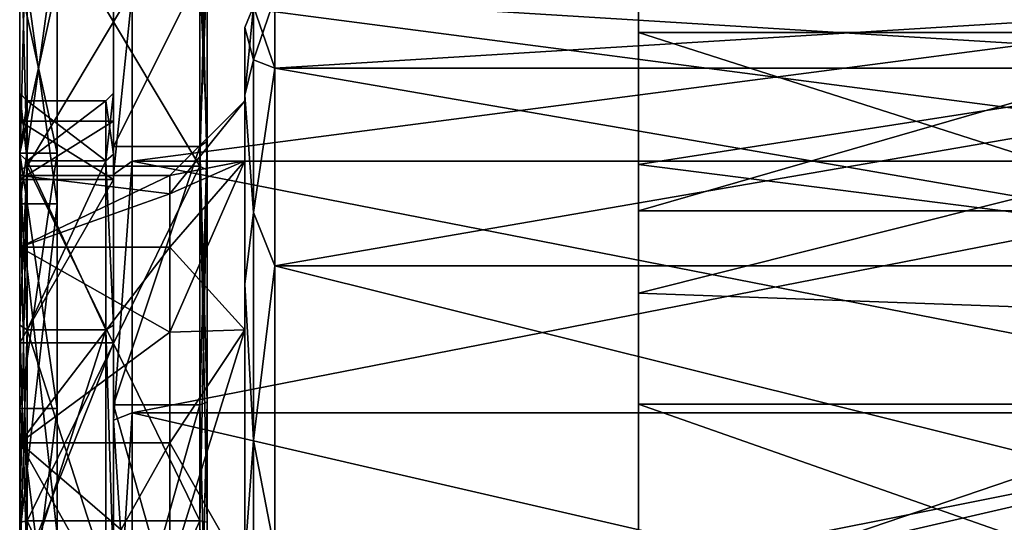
# Model space of a CAD drawing. Header units: millimetres. Extents: x 40 to 92.5, y -33.5 to 33.5.
# Tile 4 of 7: x 40 to 66.2, y 5 to 18.4. Entities that reach past the tile are written whole.
import ezdxf

# ---------------------------------------------------------------- set-up
doc = ezdxf.new("R2010")
doc.units = ezdxf.units.MM
doc.header["$LTSCALE"] = 65.185185
for name, color, linetype in [('1', 7, 'CONTINUOUS'), ('10', 7, 'CONTINUOUS'), ('11', 7, 'CONTINUOUS'), ('12', 7, 'CONTINUOUS'), ('13', 7, 'CONTINUOUS'), ('14', 7, 'CONTINUOUS'), ('15', 7, 'CONTINUOUS'), ('16', 7, 'CONTINUOUS'), ('17', 7, 'CONTINUOUS'), ('18', 7, 'CONTINUOUS'), ('19', 7, 'CONTINUOUS'), ('2', 7, 'CONTINUOUS'), ('20', 7, 'CONTINUOUS'), ('21', 7, 'CONTINUOUS'), ('22', 7, 'CONTINUOUS'), ('23', 7, 'CONTINUOUS'), ('24', 7, 'CONTINUOUS'), ('25', 7, 'CONTINUOUS'), ('26', 7, 'CONTINUOUS'), ('28', 7, 'CONTINUOUS'), ('29', 7, 'CONTINUOUS'), ('3', 7, 'CONTINUOUS'), ('30', 7, 'CONTINUOUS'), ('31', 7, 'CONTINUOUS'), ('32', 7, 'CONTINUOUS'), ('33', 7, 'CONTINUOUS'), ('34', 7, 'CONTINUOUS'), ('35', 7, 'CONTINUOUS'), ('36', 7, 'CONTINUOUS'), ('37', 7, 'CONTINUOUS'), ('38', 7, 'CONTINUOUS'), ('4', 7, 'CONTINUOUS'), ('43', 7, 'CONTINUOUS'), ('44', 7, 'CONTINUOUS'), ('45', 7, 'CONTINUOUS'), ('46', 7, 'CONTINUOUS'), ('47', 7, 'CONTINUOUS'), ('48', 7, 'CONTINUOUS'), ('49', 7, 'CONTINUOUS'), ('5', 7, 'CONTINUOUS'), ('6', 7, 'CONTINUOUS'), ('7', 7, 'CONTINUOUS'), ('72', 7, 'CONTINUOUS'), ('8', 7, 'CONTINUOUS'), ('9', 7, 'CONTINUOUS')]:
    doc.layers.add(name, color=color, linetype=linetype)

msp = doc.modelspace()

# ---------------------------------------------------------------- linework, layer by layer
at = {"layer": '1', "linetype": 'CONTINUOUS'}
for points in [[(40, 22.062, -18.512), (40, 14.4, -24.942), (40, 13.5, -23.383), (40, 22.062, -18.512)], [(40, 20.684, -17.355), (40, 22.062, -18.512), (40, 13.5, -23.383), (40, 20.684, -17.355)], [(40, 14.4, 24.942), (40, 22.062, 18.512), (40, 13.5, 23.383), (40, 14.4, 24.942)], [(40, 13.5, 23.383), (40, 22.062, 18.512), (40, 20.684, 17.355), (40, 13.5, 23.383)], [(40, 14.4, -24.942), (40, 5, -28.362), (40, 4.688, -26.59), (40, 14.4, -24.942)], [(40, 13.5, -23.383), (40, 14.4, -24.942), (40, 4.688, -26.59), (40, 13.5, -23.383)], [(40, 5, 28.362), (40, 14.4, 24.942), (40, -5, 28.362), (40, 5, 28.362)], [(40, -5, 28.362), (40, 14.4, 24.942), (40, 4.688, 26.59), (40, -5, 28.362)], [(40, 4.688, 26.59), (40, 14.4, 24.942), (40, 13.5, 23.383), (40, 4.688, 26.59)]]:
    msp.add_3dface(points, dxfattribs=at)
at = {"layer": '10', "linetype": 'CONTINUOUS'}
for points in [[(40.2, 22.215, 18.641), (40.2, 14.5, 25.115), (44.8, 22.215, 18.641), (40.2, 22.215, 18.641)], [(44.8, 22.215, 18.641), (40.2, 14.5, 25.115), (44.8, 14.5, 25.115), (44.8, 22.215, 18.641)], [(40.2, 14.5, 25.115), (40.2, 5.036, 28.559), (44.8, 14.5, 25.115), (40.2, 14.5, 25.115)], [(44.8, 14.5, 25.115), (40.2, 5.036, 28.559), (44.8, 5.036, 28.559), (44.8, 14.5, 25.115)], [(40.2, 5.036, 28.559), (40.2, -5.036, 28.559), (44.8, 5.036, 28.559), (40.2, 5.036, 28.559)], [(44.8, 5.036, 28.559), (40.2, -5.036, 28.559), (44.8, -5.036, 28.559), (44.8, 5.036, 28.559)]]:
    msp.add_3dface(points, dxfattribs=at)
at = {"layer": '11', "linetype": 'CONTINUOUS'}
for points in [[(40, 20.684, -17.355), (40, 13.5, -23.383), (41, 20.684, -17.355), (40, 20.684, -17.355)], [(40, 13.5, -23.383), (41, 13.5, -23.383), (41, 20.684, -17.355), (40, 13.5, -23.383)], [(40, 13.5, -23.383), (40, 4.688, -26.59), (41, 13.5, -23.383), (40, 13.5, -23.383)], [(40, 4.688, -26.59), (41, 4.688, -26.59), (41, 13.5, -23.383), (40, 4.688, -26.59)]]:
    msp.add_3dface(points, dxfattribs=at)
at = {"layer": '12', "linetype": 'CONTINUOUS'}
for points in [[(41, 19.401, -8.037), (41, 14.849, -14.85), (40, 19.401, -8.037), (41, 19.401, -8.037)], [(41, 14.849, -14.85), (40, 14.849, -14.85), (40, 19.401, -8.037), (41, 14.849, -14.85)], [(41, 14.849, -14.85), (41, 8.036, -19.402), (40, 14.849, -14.85), (41, 14.849, -14.85)], [(41, 8.036, -19.402), (40, 8.036, -19.402), (40, 14.849, -14.85), (41, 8.036, -19.402)], [(41, 8.036, -19.402), (41, 0, -21), (40, 8.036, -19.402), (41, 8.036, -19.402)], [(41, 0, -21), (40, 0, -21), (40, 8.036, -19.402), (41, 0, -21)]]:
    msp.add_3dface(points, dxfattribs=at)
at = {"layer": '13', "linetype": 'CONTINUOUS'}
for points in [[(42.3, 16.25), (40.2, 16.25), (40.2, 14.641, -7.051), (42.3, 16.25)], [(42.3, 14.641, -7.051), (42.3, 16.25), (40.2, 14.641, -7.051), (42.3, 14.641, -7.051)], [(42.3, 10.132, -12.705), (42.3, 14.641, -7.051), (40.2, 10.132, -12.705), (42.3, 10.132, -12.705)], [(40.2, 10.132, -12.705), (42.3, 14.641, -7.051), (40.2, 14.641, -7.051), (40.2, 10.132, -12.705)], [(42.3, 3.616, -15.843), (42.3, 10.132, -12.705), (40.2, 3.616, -15.843), (42.3, 3.616, -15.843)], [(40.2, 3.616, -15.843), (42.3, 10.132, -12.705), (40.2, 10.132, -12.705), (40.2, 3.616, -15.843)]]:
    msp.add_3dface(points, dxfattribs=at)
at = {"layer": '14', "linetype": 'CONTINUOUS'}
for points in [[(42.5, 19.632, -8.133), (42.5, 15.025, -15.027), (44.8, 19.632, -8.132), (42.5, 19.632, -8.133)], [(44.8, 19.632, -8.132), (42.5, 15.025, -15.027), (44.8, 15.026, -15.026), (44.8, 19.632, -8.132)], [(42.5, 15.025, -15.027), (42.5, 8.131, -19.633), (44.8, 15.026, -15.026), (42.5, 15.025, -15.027)], [(44.8, 15.026, -15.026), (42.5, 8.131, -19.633), (44.8, 8.132, -19.632), (44.8, 15.026, -15.026)], [(42.5, 8.131, -19.633), (42.5, 0, -21.25), (44.8, 8.132, -19.632), (42.5, 8.131, -19.633)], [(44.8, 8.132, -19.632), (42.5, 0, -21.25), (44.8, 0, -21.25), (44.8, 8.132, -19.632)]]:
    msp.add_3dface(points, dxfattribs=at)
at = {"layer": '15', "linetype": 'CONTINUOUS'}
for points in [[(40.2, 14.5, -25.115), (40.2, 22.215, -18.641), (44.8, 14.5, -25.115), (40.2, 14.5, -25.115)], [(44.8, 14.5, -25.115), (40.2, 22.215, -18.641), (44.8, 22.215, -18.641), (44.8, 14.5, -25.115)], [(40.2, 5.036, -28.559), (40.2, 14.5, -25.115), (44.8, 5.036, -28.559), (40.2, 5.036, -28.559)], [(44.8, 5.036, -28.559), (40.2, 14.5, -25.115), (44.8, 14.5, -25.115), (44.8, 5.036, -28.559)], [(40.2, -5.036, -28.559), (40.2, 5.036, -28.559), (44.8, -5.036, -28.559), (40.2, -5.036, -28.559)], [(44.8, -5.036, -28.559), (40.2, 5.036, -28.559), (44.8, 5.036, -28.559), (44.8, -5.036, -28.559)]]:
    msp.add_3dface(points, dxfattribs=at)
at = {"layer": '16', "linetype": 'CONTINUOUS'}
for points in [[(45, 22.062, -18.512), (45, 14.4, -24.942), (44.8, 22.215, -18.641), (45, 22.062, -18.512)], [(45, 14.4, -24.942), (44.8, 14.5, -25.115), (44.8, 22.215, -18.641), (45, 14.4, -24.942)], [(45, 14.4, -24.942), (45, 5, -28.362), (44.8, 14.5, -25.115), (45, 14.4, -24.942)], [(45, 5, -28.362), (44.8, 5.036, -28.559), (44.8, 14.5, -25.115), (45, 5, -28.362)], [(45, 5, -28.362), (45, -5, -28.362), (44.8, 5.036, -28.559), (45, 5, -28.362)], [(45, -5, -28.362), (44.8, -5.036, -28.559), (44.8, 5.036, -28.559), (45, -5, -28.362)]]:
    msp.add_3dface(points, dxfattribs=at)
at = {"layer": '17', "linetype": 'CONTINUOUS'}
for points in [[(45, 22.062, 18.512), (44.8, 22.215, 18.641), (44.8, 14.5, 25.115), (45, 22.062, 18.512)], [(45, 14.4, 24.942), (45, 22.062, 18.512), (44.8, 14.5, 25.115), (45, 14.4, 24.942)], [(45, 14.4, 24.942), (44.8, 14.5, 25.115), (44.8, 5.036, 28.559), (45, 14.4, 24.942)], [(45, 5, 28.362), (45, 14.4, 24.942), (44.8, 5.036, 28.559), (45, 5, 28.362)], [(45, 5, 28.362), (44.8, 5.036, 28.559), (44.8, -5.036, 28.559), (45, 5, 28.362)]]:
    msp.add_3dface(points, dxfattribs=at)
at = {"layer": '18', "linetype": 'CONTINUOUS'}
for points in [[(45, 15.167, -15.168), (45, 19.817, -8.209), (44.8, 15.026, -15.026), (45, 15.167, -15.168)], [(45, 19.817, -8.209), (44.8, 19.632, -8.132), (44.8, 15.026, -15.026), (45, 19.817, -8.209)], [(45, 8.208, -19.817), (45, 15.167, -15.168), (44.8, 8.132, -19.632), (45, 8.208, -19.817)], [(45, 15.167, -15.168), (44.8, 15.026, -15.026), (44.8, 8.132, -19.632), (45, 15.167, -15.168)], [(45, 0, -21.45), (45, 8.208, -19.817), (44.8, 0, -21.25), (45, 0, -21.45)], [(45, 8.208, -19.817), (44.8, 8.132, -19.632), (44.8, 0, -21.25), (45, 8.208, -19.817)]]:
    msp.add_3dface(points, dxfattribs=at)
at = {"layer": '19', "linetype": 'CONTINUOUS'}
for points in [[(44.8, 19.632, 8.132), (45, 19.817, 8.209), (45, 15.167, 15.168), (44.8, 19.632, 8.132)], [(44.8, 15.026, 15.026), (44.8, 19.632, 8.132), (45, 15.167, 15.168), (44.8, 15.026, 15.026)], [(44.8, 15.026, 15.026), (45, 15.167, 15.168), (45, 8.208, 19.817), (44.8, 15.026, 15.026)], [(44.8, 8.132, 19.632), (44.8, 15.026, 15.026), (45, 8.208, 19.817), (44.8, 8.132, 19.632)], [(44.8, 8.132, 19.632), (45, 8.208, 19.817), (45, 0, 21.45), (44.8, 8.132, 19.632)], [(44.8, 0, 21.25), (44.8, 8.132, 19.632), (45, 0, 21.45), (44.8, 0, 21.25)]]:
    msp.add_3dface(points, dxfattribs=at)
at = {"layer": '2', "linetype": 'CONTINUOUS'}
for points in [[(40, 13.5, 23.383), (40, 20.684, 17.355), (41, 13.5, 23.383), (40, 13.5, 23.383)], [(41, 13.5, 23.383), (40, 20.684, 17.355), (41, 20.684, 17.355), (41, 13.5, 23.383)], [(40, 4.688, 26.59), (40, 13.5, 23.383), (41, 4.688, 26.59), (40, 4.688, 26.59)], [(41, 4.688, 26.59), (40, 13.5, 23.383), (41, 13.5, 23.383), (41, 4.688, 26.59)]]:
    msp.add_3dface(points, dxfattribs=at)
at = {"layer": '20', "linetype": 'CONTINUOUS'}
for points in [[(42.3, 16.25), (42.3, 14.641, -7.051), (42.5, 16.45, 0), (42.3, 16.25)], [(42.5, 16.45, 0), (42.3, 14.641, -7.051), (42.5, 14.821, -7.137), (42.5, 16.45, 0)], [(42.5, 14.821, -7.137), (42.3, 14.641, -7.051), (42.5, 10.257, -12.861), (42.5, 14.821, -7.137)], [(42.3, 14.641, -7.051), (42.3, 10.132, -12.705), (42.5, 10.257, -12.861), (42.3, 14.641, -7.051)], [(42.5, 10.257, -12.861), (42.3, 10.132, -12.705), (42.5, 3.661, -16.037), (42.5, 10.257, -12.861)], [(42.3, 10.132, -12.705), (42.3, 3.616, -15.843), (42.5, 3.661, -16.037), (42.3, 10.132, -12.705)]]:
    msp.add_3dface(points, dxfattribs=at)
at = {"layer": '21', "linetype": 'CONTINUOUS'}
for points in [[(42.3, 16.25), (42.5, 16.45, 0), (42.5, 14.821, 7.137), (42.3, 16.25)], [(42.3, 14.641, 7.051), (42.3, 16.25), (42.5, 14.821, 7.137), (42.3, 14.641, 7.051)], [(42.5, 10.257, 12.861), (42.3, 14.641, 7.051), (42.5, 14.821, 7.137), (42.5, 10.257, 12.861)], [(42.3, 10.132, 12.705), (42.3, 14.641, 7.051), (42.5, 10.257, 12.861), (42.3, 10.132, 12.705)], [(42.5, 3.661, 16.037), (42.3, 10.132, 12.705), (42.5, 10.257, 12.861), (42.5, 3.661, 16.037)], [(42.3, 3.616, 15.843), (42.3, 10.132, 12.705), (42.5, 3.661, 16.037), (42.3, 3.616, 15.843)]]:
    msp.add_3dface(points, dxfattribs=at)
at = {"layer": '22', "linetype": 'CONTINUOUS'}
for points in [[(40, 16.45), (40, 14.821, -7.138), (40.2, 16.25), (40, 16.45)], [(40.2, 16.25), (40, 14.821, -7.138), (40.2, 14.641, -7.051), (40.2, 16.25)], [(40, 14.821, -7.138), (40, 10.256, -12.861), (40.2, 14.641, -7.051), (40, 14.821, -7.138)], [(40, 10.256, -12.861), (40.2, 10.132, -12.705), (40.2, 14.641, -7.051), (40, 10.256, -12.861)], [(40, 10.256, -12.861), (40, 3.66, -16.038), (40.2, 10.132, -12.705), (40, 10.256, -12.861)], [(40, 3.66, -16.038), (40.2, 3.616, -15.843), (40.2, 10.132, -12.705), (40, 3.66, -16.038)]]:
    msp.add_3dface(points, dxfattribs=at)
at = {"layer": '23', "linetype": 'CONTINUOUS'}
for points in [[(40, 14.821, 7.138), (40, 16.45), (40.2, 14.641, 7.051), (40, 14.821, 7.138)], [(40, 16.45), (40.2, 16.25), (40.2, 14.641, 7.051), (40, 16.45)], [(40, 10.256, 12.861), (40, 14.821, 7.138), (40.2, 10.132, 12.705), (40, 10.256, 12.861)], [(40, 14.821, 7.138), (40.2, 14.641, 7.051), (40.2, 10.132, 12.705), (40, 14.821, 7.138)], [(40, 3.66, 16.038), (40, 10.256, 12.861), (40.2, 3.616, 15.843), (40, 3.66, 16.038)], [(40, 10.256, 12.861), (40.2, 10.132, 12.705), (40.2, 3.616, 15.843), (40, 10.256, 12.861)]]:
    msp.add_3dface(points, dxfattribs=at)
at = {"layer": '24', "linetype": 'CONTINUOUS'}
for points in [[(40, 22.062, -18.512), (40.2, 22.215, -18.641), (40.2, 14.5, -25.115), (40, 22.062, -18.512)], [(40, 14.4, -24.942), (40, 22.062, -18.512), (40.2, 14.5, -25.115), (40, 14.4, -24.942)], [(40, 14.4, -24.942), (40.2, 14.5, -25.115), (40.2, 5.036, -28.559), (40, 14.4, -24.942)], [(40, 5, -28.362), (40, 14.4, -24.942), (40.2, 5.036, -28.559), (40, 5, -28.362)], [(40, 5, -28.362), (40.2, 5.036, -28.559), (40.2, -5.036, -28.559), (40, 5, -28.362)]]:
    msp.add_3dface(points, dxfattribs=at)
at = {"layer": '25', "linetype": 'CONTINUOUS'}
for points in [[(40, 22.062, 18.512), (40, 14.4, 24.942), (40.2, 22.215, 18.641), (40, 22.062, 18.512)], [(40, 14.4, 24.942), (40.2, 14.5, 25.115), (40.2, 22.215, 18.641), (40, 14.4, 24.942)], [(40, 14.4, 24.942), (40, 5, 28.362), (40.2, 14.5, 25.115), (40, 14.4, 24.942)], [(40, 5, 28.362), (40.2, 5.036, 28.559), (40.2, 14.5, 25.115), (40, 5, 28.362)], [(40, 5, 28.362), (40, -5, 28.362), (40.2, 5.036, 28.559), (40, 5, 28.362)], [(40, -5, 28.362), (40.2, -5.036, 28.559), (40.2, 5.036, 28.559), (40, -5, 28.362)]]:
    msp.add_3dface(points, dxfattribs=at)
at = {"layer": '26', "linetype": 'CONTINUOUS'}
for points in [[(77.3, 19.124, -7.922), (77.3, 14.637, -14.637), (43, 19.124, -7.922), (77.3, 19.124, -7.922)], [(43, 19.124, -7.922), (77.3, 14.637, -14.637), (43, 14.637, -14.637), (43, 19.124, -7.922)], [(77.3, 14.637, -14.637), (77.3, 7.921, -19.124), (43, 14.637, -14.637), (77.3, 14.637, -14.637)], [(43, 14.637, -14.637), (77.3, 7.921, -19.124), (43, 7.921, -19.124), (43, 14.637, -14.637)], [(77.3, 7.921, -19.124), (77.3, 0, -20.7), (43, 7.921, -19.124), (77.3, 7.921, -19.124)], [(43, 7.921, -19.124), (77.3, 0, -20.7), (43, 0, -20.7), (43, 7.921, -19.124)]]:
    msp.add_3dface(points, dxfattribs=at)
at = {"layer": '28', "linetype": 'CONTINUOUS'}
for points in [[(77.3, 14.637, 14.637), (77.3, 19.124, 7.922), (43, 14.637, 14.637), (77.3, 14.637, 14.637)], [(43, 14.637, 14.637), (77.3, 19.124, 7.922), (43, 19.124, 7.922), (43, 14.637, 14.637)], [(77.3, 7.921, 19.124), (77.3, 14.637, 14.637), (43, 7.921, 19.124), (77.3, 7.921, 19.124)], [(43, 7.921, 19.124), (77.3, 14.637, 14.637), (43, 14.637, 14.637), (43, 7.921, 19.124)], [(77.3, 0, 20.7), (77.3, 7.921, 19.124), (43, 0, 20.7), (77.3, 0, 20.7)], [(43, 0, 20.7), (77.3, 7.921, 19.124), (43, 7.921, 19.124), (43, 0, 20.7)]]:
    msp.add_3dface(points, dxfattribs=at)
at = {"layer": '29', "linetype": 'CONTINUOUS'}
for points in [[(42.5, 16.45, 0), (42.5, 14.821, -7.137), (42.5, 15.7), (42.5, 16.45, 0)], [(42.5, 14.821, 7.137), (42.5, 16.45, 0), (42.5, 14.145, 6.812), (42.5, 14.821, 7.137)], [(42.5, 14.145, 6.812), (42.5, 16.45, 0), (42.5, 15.7), (42.5, 14.145, 6.812)], [(42.5, 15.7), (42.5, 14.821, -7.137), (42.5, 14.145, -6.812), (42.5, 15.7)], [(42.5, 14.821, -7.137), (42.5, 10.257, -12.861), (42.5, 9.789, -12.274), (42.5, 14.821, -7.137)], [(42.5, 14.145, -6.812), (42.5, 14.821, -7.137), (42.5, 9.789, -12.274), (42.5, 14.145, -6.812)], [(42.5, 10.257, 12.861), (42.5, 14.821, 7.137), (42.5, 9.789, 12.274), (42.5, 10.257, 12.861)], [(42.5, 9.789, 12.274), (42.5, 14.821, 7.137), (42.5, 14.145, 6.812), (42.5, 9.789, 12.274)], [(42.5, 10.257, -12.861), (42.5, 3.661, -16.037), (42.5, 3.494, -15.306), (42.5, 10.257, -12.861)], [(42.5, 9.789, -12.274), (42.5, 10.257, -12.861), (42.5, 3.494, -15.306), (42.5, 9.789, -12.274)], [(42.5, 3.661, 16.037), (42.5, 10.257, 12.861), (42.5, 3.494, 15.306), (42.5, 3.661, 16.037)], [(42.5, 3.494, 15.306), (42.5, 10.257, 12.861), (42.5, 9.789, 12.274), (42.5, 3.494, 15.306)]]:
    msp.add_3dface(points, dxfattribs=at)
at = {"layer": '3', "linetype": 'CONTINUOUS'}
for points in [[(41, 20.684, 17.355), (41, 25.371, 9.235), (41, 14.849, 14.85), (41, 20.684, 17.355)], [(41, 14.849, 14.85), (41, 25.371, 9.235), (41, 19.401, 8.037), (41, 14.849, 14.85)], [(41, 25.371, -9.235), (41, 20.684, -17.355), (41, 14.849, -14.85), (41, 25.371, -9.235)], [(41, 19.401, -8.037), (41, 25.371, -9.235), (41, 14.849, -14.85), (41, 19.401, -8.037)], [(41, 20.684, 17.355), (41, 0, 21.002), (41, 13.5, 23.383), (41, 20.684, 17.355)], [(41, 0, 21), (41, 20.684, 17.355), (41, 8.036, 19.402), (41, 0, 21)], [(41, 8.036, 19.402), (41, 20.684, 17.355), (41, 14.849, 14.85), (41, 8.036, 19.402)], [(41, 20.684, -17.355), (41, 13.5, -23.383), (41, 8.036, -19.402), (41, 20.684, -17.355)], [(41, 14.849, -14.85), (41, 20.684, -17.355), (41, 8.036, -19.402), (41, 14.849, -14.85)], [(41, 20.684, 17.355), (41, 0, 21), (41, 0, 21.002), (41, 20.684, 17.355)], [(41, -13.5, 23.383), (41, -4.688, 26.59), (41, 13.5, 23.383), (41, -13.5, 23.383)], [(41, -4.688, 26.59), (41, 4.688, 26.59), (41, 13.5, 23.383), (41, -4.688, 26.59)], [(41, 13.5, -23.383), (41, 0, -21.002), (41, 0, -21), (41, 13.5, -23.383)], [(41, 4.688, -26.59), (41, -13.5, -23.383), (41, 13.5, -23.383), (41, 4.688, -26.59)], [(41, 8.036, -19.402), (41, 13.5, -23.383), (41, 0, -21), (41, 8.036, -19.402)], [(41, -13.5, 23.383), (41, 13.5, 23.383), (41, 0, 21.002), (41, -13.5, 23.383)], [(41, 13.5, -23.383), (41, -13.5, -23.383), (41, 0, -21.002), (41, 13.5, -23.383)]]:
    msp.add_3dface(points, dxfattribs=at)
at = {"layer": '30', "linetype": 'CONTINUOUS'}
for points in [[(42.5, 15.7), (42.5, 14.145, -6.812), (40, 15.7), (42.5, 15.7)], [(40, 15.7), (42.5, 14.145, -6.812), (40, 14.145, -6.811), (40, 15.7)], [(42.5, 14.145, -6.812), (42.5, 9.789, -12.274), (40, 9.789, -12.275), (42.5, 14.145, -6.812)], [(40, 14.145, -6.811), (42.5, 14.145, -6.812), (40, 9.789, -12.275), (40, 14.145, -6.811)], [(42.5, 9.789, -12.274), (42.5, 3.494, -15.306), (40, 3.493, -15.306), (42.5, 9.789, -12.274)], [(40, 9.789, -12.275), (42.5, 9.789, -12.274), (40, 3.493, -15.306), (40, 9.789, -12.275)]]:
    msp.add_3dface(points, dxfattribs=at)
at = {"layer": '31', "linetype": 'CONTINUOUS'}
for points in [[(42.5, 14.145, 6.812), (42.5, 15.7), (40, 14.145, 6.811), (42.5, 14.145, 6.812)], [(42.5, 15.7), (40, 15.7), (40, 14.145, 6.811), (42.5, 15.7)], [(42.5, 9.789, 12.274), (42.5, 14.145, 6.812), (40, 9.789, 12.275), (42.5, 9.789, 12.274)], [(40, 9.789, 12.275), (42.5, 14.145, 6.812), (40, 14.145, 6.811), (40, 9.789, 12.275)], [(42.5, 3.494, 15.306), (42.5, 9.789, 12.274), (40, 3.493, 15.306), (42.5, 3.494, 15.306)], [(40, 3.493, 15.306), (42.5, 9.789, 12.274), (40, 9.789, 12.275), (40, 3.493, 15.306)]]:
    msp.add_3dface(points, dxfattribs=at)
at = {"layer": '32', "linetype": 'CONTINUOUS'}
for points in [[(40, 14.25), (40, 12.341, -7.125), (44, 14.25), (40, 14.25)], [(44, 14.25), (40, 12.341, -7.125), (44, 13.764, -3.688), (44, 14.25)], [(44, 13.764, -3.688), (40, 12.341, -7.125), (44, 12.341, -7.125), (44, 13.764, -3.688)], [(40, 12.341, -7.125), (40, 7.125, -12.341), (44, 12.341, -7.125), (40, 12.341, -7.125)], [(44, 12.341, -7.125), (40, 7.125, -12.341), (44, 10.076, -10.076), (44, 12.341, -7.125)], [(44, 10.076, -10.076), (40, 7.125, -12.341), (44, 7.125, -12.341), (44, 10.076, -10.076)], [(40, 7.125, -12.341), (40, 0, -14.25), (44, 7.125, -12.341), (40, 7.125, -12.341)], [(44, 7.125, -12.341), (40, 0, -14.25), (44, 3.688, -13.764), (44, 7.125, -12.341)]]:
    msp.add_3dface(points, dxfattribs=at)
at = {"layer": '33', "linetype": 'CONTINUOUS'}
for points in [[(40, 14.25), (44, 14.25), (44, 13.764, 3.688), (40, 14.25)], [(40, 12.341, 7.125), (40, 14.25), (44, 13.764, 3.688), (40, 12.341, 7.125)], [(44, 12.341, 7.125), (40, 12.341, 7.125), (44, 13.764, 3.688), (44, 12.341, 7.125)], [(40, 7.125, 12.341), (40, 12.341, 7.125), (44, 10.076, 10.076), (40, 7.125, 12.341)], [(44, 10.076, 10.076), (40, 12.341, 7.125), (44, 12.341, 7.125), (44, 10.076, 10.076)], [(44, 7.125, 12.341), (40, 7.125, 12.341), (44, 10.076, 10.076), (44, 7.125, 12.341)], [(40, 0, 14.25), (40, 7.125, 12.341), (44, 0, 14.25), (40, 0, 14.25)], [(44, 0, 14.25), (40, 7.125, 12.341), (44, 3.688, 13.764), (44, 0, 14.25)], [(44, 3.688, 13.764), (40, 7.125, 12.341), (44, 7.125, 12.341), (44, 3.688, 13.764)]]:
    msp.add_3dface(points, dxfattribs=at)
at = {"layer": '34', "linetype": 'CONTINUOUS'}
for points in [[(46.8, 19), (46.8, 17.118, -8.244), (77.3, 19), (46.8, 19)], [(77.3, 19), (46.8, 17.118, -8.244), (77.3, 17.118, -8.244), (77.3, 19)], [(46.8, 17.118, -8.244), (46.8, 11.846, -14.855), (77.3, 17.118, -8.244), (46.8, 17.118, -8.244)], [(77.3, 17.118, -8.244), (46.8, 11.846, -14.855), (77.3, 11.846, -14.855), (77.3, 17.118, -8.244)], [(46.8, 11.846, -14.855), (46.8, 4.228, -18.524), (77.3, 4.228, -18.524), (46.8, 11.846, -14.855)], [(77.3, 11.846, -14.855), (46.8, 11.846, -14.855), (77.3, 4.228, -18.524), (77.3, 11.846, -14.855)]]:
    msp.add_3dface(points, dxfattribs=at)
at = {"layer": '35', "linetype": 'CONTINUOUS'}
for points in [[(46, 18.2), (46, 16.401, 7.889), (46, 16.25), (46, 18.2)], [(46, 16.401, -7.889), (46, 18.2), (46, 14.641, -7.05), (46, 16.401, -7.889)], [(46, 14.641, -7.05), (46, 18.2), (46, 16.25), (46, 14.641, -7.05)], [(46, 16.401, 7.889), (46, 11.351, 14.226), (46, 10.132, 12.704), (46, 16.401, 7.889)], [(46, 16.25), (46, 16.401, 7.889), (46, 14.641, 7.05), (46, 16.25)], [(46, 14.641, 7.05), (46, 16.401, 7.889), (46, 10.132, 12.704), (46, 14.641, 7.05)], [(46, 11.351, -14.226), (46, 16.401, -7.889), (46, 10.132, -12.704), (46, 11.351, -14.226)], [(46, 10.132, -12.704), (46, 16.401, -7.889), (46, 14.641, -7.05), (46, 10.132, -12.704)], [(46, 11.351, 14.226), (46, 4.051, 17.743), (46, 3.616, 15.842), (46, 11.351, 14.226)], [(46, 10.132, 12.704), (46, 11.351, 14.226), (46, 3.616, 15.842), (46, 10.132, 12.704)], [(46, 4.051, -17.743), (46, 11.351, -14.226), (46, -4.051, -17.743), (46, 4.051, -17.743)], [(46, -4.051, -17.743), (46, 11.351, -14.226), (46, 3.616, -15.842), (46, -4.051, -17.743)], [(46, 3.616, -15.842), (46, 11.351, -14.226), (46, 10.132, -12.704), (46, 3.616, -15.842)]]:
    msp.add_3dface(points, dxfattribs=at)
at = {"layer": '36', "linetype": 'CONTINUOUS'}
for points in [[(46.8, 19), (77.3, 19), (77.3, 17.118, 8.244), (46.8, 19)], [(46.8, 17.118, 8.244), (46.8, 19), (77.3, 17.118, 8.244), (46.8, 17.118, 8.244)], [(46.8, 11.846, 14.855), (46.8, 17.118, 8.244), (77.3, 11.846, 14.855), (46.8, 11.846, 14.855)], [(77.3, 11.846, 14.855), (46.8, 17.118, 8.244), (77.3, 17.118, 8.244), (77.3, 11.846, 14.855)], [(46.8, 4.228, 18.524), (46.8, 11.846, 14.855), (77.3, 4.228, 18.524), (46.8, 4.228, 18.524)], [(77.3, 4.228, 18.524), (46.8, 11.846, 14.855), (77.3, 11.846, 14.855), (77.3, 4.228, 18.524)]]:
    msp.add_3dface(points, dxfattribs=at)
at = {"layer": '37', "linetype": 'CONTINUOUS'}
for points in [[(46.8, 17.118, -8.244), (46.8, 19), (46.234, 17.337, -7.181), (46.8, 17.118, -8.244)], [(46.8, 19), (46.234, 18.766), (46.234, 17.337, -7.181), (46.8, 19)], [(46, 18.2), (46, 16.401, -7.889), (46.234, 18.766), (46, 18.2)], [(46.234, 18.766), (46, 16.401, -7.889), (46.234, 17.337, -7.181), (46.234, 18.766)], [(46.234, 17.337, -7.181), (46, 16.401, -7.889), (46.234, 13.269, -13.269), (46.234, 17.337, -7.181)], [(46.8, 17.118, -8.244), (46.234, 17.337, -7.181), (46.234, 13.269, -13.269), (46.8, 17.118, -8.244)], [(46.8, 11.846, -14.855), (46.8, 17.118, -8.244), (46.234, 13.269, -13.269), (46.8, 11.846, -14.855)], [(46, 16.401, -7.889), (46, 11.351, -14.226), (46.234, 13.269, -13.269), (46, 16.401, -7.889)], [(46.234, 13.269, -13.269), (46, 11.351, -14.226), (46.234, 7.181, -17.337), (46.234, 13.269, -13.269)], [(46.8, 11.846, -14.855), (46.234, 13.269, -13.269), (46.234, 7.181, -17.337), (46.8, 11.846, -14.855)], [(46.8, 4.228, -18.524), (46.8, 11.846, -14.855), (46.234, 7.181, -17.337), (46.8, 4.228, -18.524)], [(46, 11.351, -14.226), (46, 4.051, -17.743), (46.234, 7.181, -17.337), (46, 11.351, -14.226)], [(46.234, 7.181, -17.337), (46, 4.051, -17.743), (46.234, 0, -18.766), (46.234, 7.181, -17.337)], [(46.8, 4.228, -18.524), (46.234, 7.181, -17.337), (46.234, 0, -18.766), (46.8, 4.228, -18.524)]]:
    msp.add_3dface(points, dxfattribs=at)
at = {"layer": '38', "linetype": 'CONTINUOUS'}
for points in [[(46.8, 19), (46.8, 17.118, 8.244), (46.234, 18.766), (46.8, 19)], [(46, 18.2), (46.234, 18.766), (46.234, 17.337, 7.181), (46, 18.2)], [(46.234, 18.766), (46.8, 17.118, 8.244), (46.234, 17.337, 7.181), (46.234, 18.766)], [(46, 16.401, 7.889), (46, 18.2), (46.234, 17.337, 7.181), (46, 16.401, 7.889)], [(46.234, 13.269, 13.269), (46, 16.401, 7.889), (46.234, 17.337, 7.181), (46.234, 13.269, 13.269)], [(46.8, 17.118, 8.244), (46.234, 13.269, 13.269), (46.234, 17.337, 7.181), (46.8, 17.118, 8.244)], [(46.8, 17.118, 8.244), (46.8, 11.846, 14.855), (46.234, 13.269, 13.269), (46.8, 17.118, 8.244)], [(46, 11.351, 14.226), (46, 16.401, 7.889), (46.234, 13.269, 13.269), (46, 11.351, 14.226)], [(46.234, 7.181, 17.337), (46, 11.351, 14.226), (46.234, 13.269, 13.269), (46.234, 7.181, 17.337)], [(46.8, 11.846, 14.855), (46.234, 7.181, 17.337), (46.234, 13.269, 13.269), (46.8, 11.846, 14.855)], [(46.8, 11.846, 14.855), (46.8, 4.228, 18.524), (46.234, 7.181, 17.337), (46.8, 11.846, 14.855)], [(46, 4.051, 17.743), (46, 11.351, 14.226), (46.234, 7.181, 17.337), (46, 4.051, 17.743)], [(46.234, 0, 18.766), (46, 4.051, 17.743), (46.234, 7.181, 17.337), (46.234, 0, 18.766)], [(46.8, 4.228, 18.524), (46.234, 0, 18.766), (46.234, 7.181, 17.337), (46.8, 4.228, 18.524)]]:
    msp.add_3dface(points, dxfattribs=at)
at = {"layer": '4', "linetype": 'CONTINUOUS'}
for points in [[(41, 14.849, 14.85), (41, 19.401, 8.037), (40, 14.849, 14.85), (41, 14.849, 14.85)], [(40, 14.849, 14.85), (41, 19.401, 8.037), (40, 19.401, 8.037), (40, 14.849, 14.85)], [(41, 8.036, 19.402), (41, 14.849, 14.85), (40, 8.036, 19.402), (41, 8.036, 19.402)], [(40, 8.036, 19.402), (41, 14.849, 14.85), (40, 14.849, 14.85), (40, 8.036, 19.402)], [(41, 0, 21), (41, 8.036, 19.402), (40, 0, 21), (41, 0, 21)], [(40, 0, 21), (41, 8.036, 19.402), (40, 8.036, 19.402), (40, 0, 21)]]:
    msp.add_3dface(points, dxfattribs=at)
at = {"layer": '43', "linetype": 'CONTINUOUS'}
for points in [[(42.5, 18.662, 7.731), (42.5, 14.283, 14.284), (43, 19.124, 7.922), (42.5, 18.662, 7.731)], [(42.5, 14.283, 14.284), (43, 14.637, 14.637), (43, 19.124, 7.922), (42.5, 14.283, 14.284)], [(42.5, 14.283, 14.284), (42.5, 7.73, 18.662), (43, 14.637, 14.637), (42.5, 14.283, 14.284)], [(42.5, 7.73, 18.662), (43, 7.921, 19.124), (43, 14.637, 14.637), (42.5, 7.73, 18.662)], [(42.5, 7.73, 18.662), (42.5, 0, 20.2), (43, 7.921, 19.124), (42.5, 7.73, 18.662)], [(42.5, 0, 20.2), (43, 0, 20.7), (43, 7.921, 19.124), (42.5, 0, 20.2)]]:
    msp.add_3dface(points, dxfattribs=at)
at = {"layer": '44', "linetype": 'CONTINUOUS'}
for points in [[(42.5, 14.283, -14.284), (42.5, 18.662, -7.731), (43, 19.124, -7.922), (42.5, 14.283, -14.284)], [(42.5, 14.283, -14.284), (43, 19.124, -7.922), (43, 14.637, -14.637), (42.5, 14.283, -14.284)], [(42.5, 7.73, -18.662), (42.5, 14.283, -14.284), (43, 14.637, -14.637), (42.5, 7.73, -18.662)], [(42.5, 7.73, -18.662), (43, 14.637, -14.637), (43, 7.921, -19.124), (42.5, 7.73, -18.662)], [(42.5, 7.73, -18.662), (43, 7.921, -19.124), (43, 0, -20.7), (42.5, 7.73, -18.662)], [(42.5, 0, -20.2), (42.5, 7.73, -18.662), (43, 0, -20.7), (42.5, 0, -20.2)]]:
    msp.add_3dface(points, dxfattribs=at)
at = {"layer": '45', "linetype": 'CONTINUOUS'}
for points in [[(44, 14.25), (46, 16.25), (46, 14.641, 7.05), (44, 14.25)], [(44, 13.764, 3.688), (44, 14.25), (46, 14.641, 7.05), (44, 13.764, 3.688)], [(44, 12.341, 7.125), (44, 13.764, 3.688), (46, 14.641, 7.05), (44, 12.341, 7.125)], [(44, 12.341, 7.125), (46, 14.641, 7.05), (46, 10.132, 12.704), (44, 12.341, 7.125)], [(44, 10.076, 10.076), (44, 12.341, 7.125), (46, 10.132, 12.704), (44, 10.076, 10.076)], [(44, 7.125, 12.341), (44, 10.076, 10.076), (46, 10.132, 12.704), (44, 7.125, 12.341)], [(44, 7.125, 12.341), (46, 10.132, 12.704), (46, 3.616, 15.842), (44, 7.125, 12.341)], [(44, 3.688, 13.764), (44, 7.125, 12.341), (46, 3.616, 15.842), (44, 3.688, 13.764)]]:
    msp.add_3dface(points, dxfattribs=at)
at = {"layer": '46', "linetype": 'CONTINUOUS'}
for points in [[(44, 14.25), (44, 13.764, -3.688), (46, 16.25), (44, 14.25)], [(44, 13.764, -3.688), (46, 14.641, -7.05), (46, 16.25), (44, 13.764, -3.688)], [(44, 13.764, -3.688), (44, 12.341, -7.125), (46, 14.641, -7.05), (44, 13.764, -3.688)], [(44, 12.341, -7.125), (44, 10.076, -10.076), (46, 14.641, -7.05), (44, 12.341, -7.125)], [(44, 10.076, -10.076), (46, 10.132, -12.704), (46, 14.641, -7.05), (44, 10.076, -10.076)], [(44, 10.076, -10.076), (44, 7.125, -12.341), (46, 10.132, -12.704), (44, 10.076, -10.076)], [(44, 7.125, -12.341), (44, 3.688, -13.764), (46, 10.132, -12.704), (44, 7.125, -12.341)], [(44, 3.688, -13.764), (46, 3.616, -15.842), (46, 10.132, -12.704), (44, 3.688, -13.764)]]:
    msp.add_3dface(points, dxfattribs=at)
at = {"layer": '47', "linetype": 'CONTINUOUS'}
for points in [[(40, 15.7), (40, 14.145, -6.811), (40, 14.25), (40, 15.7)], [(40, 14.145, 6.811), (40, 15.7), (40, 12.341, 7.125), (40, 14.145, 6.811)], [(40, 15.7), (40, 14.25), (40, 12.341, 7.125), (40, 15.7)], [(40, 14.145, -6.811), (40, 12.341, -7.125), (40, 14.25), (40, 14.145, -6.811)], [(40, 14.145, -6.811), (40, 9.789, -12.275), (40, 12.341, -7.125), (40, 14.145, -6.811)], [(40, 9.789, 12.275), (40, 14.145, 6.811), (40, 12.341, 7.125), (40, 9.789, 12.275)], [(40, 9.789, -12.275), (40, 7.125, -12.341), (40, 12.341, -7.125), (40, 9.789, -12.275)], [(40, 9.789, 12.275), (40, 12.341, 7.125), (40, 7.125, 12.341), (40, 9.789, 12.275)], [(40, 9.789, -12.275), (40, 3.493, -15.306), (40, 7.125, -12.341), (40, 9.789, -12.275)], [(40, -3.493, 15.306), (40, 3.493, 15.306), (40, 9.789, 12.275), (40, -3.493, 15.306)], [(40, -3.493, 15.306), (40, 9.789, 12.275), (40, 0, 14.25), (40, -3.493, 15.306)], [(40, 9.789, 12.275), (40, 7.125, 12.341), (40, 0, 14.25), (40, 9.789, 12.275)], [(40, 3.493, -15.306), (40, 0, -14.25), (40, 7.125, -12.341), (40, 3.493, -15.306)]]:
    msp.add_3dface(points, dxfattribs=at)
at = {"layer": '48', "linetype": 'CONTINUOUS'}
for points in [[(56.5, 18.068, 25.803), (56.5, 23.688, 23.688), (56.5, 25.803, 18.068), (56.5, 18.068, 25.803)], [(56.5, 14.543, 30.179), (56.5, 23.688, 23.688), (56.5, 18.068, 25.803), (56.5, 14.543, 30.179)], [(56.5, 22.275, -22.272), (56.5, 20.924, -26.162), (56.5, 13.314, -28.548), (56.5, 22.275, -22.272)], [(56.5, 20.924, -26.162), (56.5, 11.118, -31.601), (56.5, 13.314, -28.548), (56.5, 20.924, -26.162)], [(56.5, 8.153, 30.426), (56.5, 14.543, 30.179), (56.5, 18.068, 25.803), (56.5, 8.153, 30.426)], [(56.5, 3.768, 33.287), (56.5, 14.543, 30.179), (56.5, -7.427, 32.666), (56.5, 3.768, 33.287)], [(56.5, -7.427, 32.666), (56.5, 14.543, 30.179), (56.5, -2.744, 31.38), (56.5, -7.427, 32.666)], [(56.5, -2.744, 31.38), (56.5, 14.543, 30.179), (56.5, 8.153, 30.426), (56.5, -2.744, 31.38)], [(56.5, 13.314, -28.548), (56.5, 11.118, -31.601), (56.5, 2.747, -31.38), (56.5, 13.314, -28.548)], [(56.5, 0.066, -33.5), (56.5, -10.994, -31.645), (56.5, 11.118, -31.601), (56.5, 0.066, -33.5)], [(56.5, 11.118, -31.601), (56.5, -10.994, -31.645), (56.5, 2.747, -31.38), (56.5, 11.118, -31.601)]]:
    msp.add_3dface(points, dxfattribs=at)
at = {"layer": '49', "linetype": 'CONTINUOUS'}
for points in [[(56.5, 23.688, 23.688), (56.5, 14.543, 30.179), (89.5, 19.691, 27.102), (56.5, 23.688, 23.688)], [(56.5, 11.118, -31.601), (56.5, 20.924, -26.162), (89.5, 19.416, -27.3), (56.5, 11.118, -31.601)], [(89.5, 19.691, 27.102), (56.5, 14.543, 30.179), (89.5, 10.352, 31.86), (89.5, 19.691, 27.102)], [(89.5, 9.922, -31.997), (56.5, 11.118, -31.601), (89.5, 19.416, -27.3), (89.5, 9.922, -31.997)], [(56.5, 14.543, 30.179), (56.5, 3.768, 33.287), (89.5, 10.352, 31.86), (56.5, 14.543, 30.179)], [(56.5, 0.066, -33.5), (56.5, 11.118, -31.601), (89.5, 9.922, -31.997), (56.5, 0.066, -33.5)], [(89.5, 10.352, 31.86), (56.5, 3.768, 33.287), (89.5, 0, 33.5), (89.5, 10.352, 31.86)], [(89.5, -0.564, -33.495), (56.5, 0.066, -33.5), (89.5, 9.922, -31.997), (89.5, -0.564, -33.495)]]:
    msp.add_3dface(points, dxfattribs=at)
at = {"layer": '5', "linetype": 'CONTINUOUS'}
for points in [[(40, 19.401, 8.037), (40, 21), (40, 14.821, 7.138), (40, 19.401, 8.037)], [(40, 21), (40, 19.401, -8.037), (40, 16.45), (40, 21)], [(40, 14.821, 7.138), (40, 21), (40, 16.45), (40, 14.821, 7.138)], [(40, 14.849, 14.85), (40, 19.401, 8.037), (40, 10.256, 12.861), (40, 14.849, 14.85)], [(40, 10.256, 12.861), (40, 19.401, 8.037), (40, 14.821, 7.138), (40, 10.256, 12.861)], [(40, 19.401, -8.037), (40, 14.849, -14.85), (40, 10.256, -12.861), (40, 19.401, -8.037)], [(40, 16.45), (40, 19.401, -8.037), (40, 14.821, -7.138), (40, 16.45)], [(40, 14.821, -7.138), (40, 19.401, -8.037), (40, 10.256, -12.861), (40, 14.821, -7.138)], [(40, -8.036, 19.402), (40, 8.036, 19.402), (40, 14.849, 14.85), (40, -8.036, 19.402)], [(40, -8.036, 19.402), (40, 14.849, 14.85), (40, 3.66, 16.038), (40, -8.036, 19.402)], [(40, 3.66, 16.038), (40, 14.849, 14.85), (40, 10.256, 12.861), (40, 3.66, 16.038)], [(40, 14.849, -14.85), (40, 8.036, -19.402), (40, 3.66, -16.038), (40, 14.849, -14.85)], [(40, 10.256, -12.861), (40, 14.849, -14.85), (40, 3.66, -16.038), (40, 10.256, -12.861)], [(40, -8.036, 19.402), (40, 0, 21), (40, 8.036, 19.402), (40, -8.036, 19.402)], [(40, -8.036, -19.402), (40, -14.849, -14.85), (40, 8.036, -19.402), (40, -8.036, -19.402)], [(40, 8.036, -19.402), (40, -14.849, -14.85), (40, -3.66, -16.038), (40, 8.036, -19.402)], [(40, 0, -21), (40, -8.036, -19.402), (40, 8.036, -19.402), (40, 0, -21)], [(40, 3.66, -16.038), (40, 8.036, -19.402), (40, -3.66, -16.038), (40, 3.66, -16.038)]]:
    msp.add_3dface(points, dxfattribs=at)
at = {"layer": '6', "linetype": 'CONTINUOUS'}
for points in [[(42.3, 16.25), (42.3, 14.641, 7.051), (40.2, 16.25), (42.3, 16.25)], [(40.2, 16.25), (42.3, 14.641, 7.051), (40.2, 14.641, 7.051), (40.2, 16.25)], [(42.3, 14.641, 7.051), (42.3, 10.132, 12.705), (40.2, 14.641, 7.051), (42.3, 14.641, 7.051)], [(40.2, 14.641, 7.051), (42.3, 10.132, 12.705), (40.2, 10.132, 12.705), (40.2, 14.641, 7.051)], [(42.3, 10.132, 12.705), (42.3, 3.616, 15.843), (40.2, 10.132, 12.705), (42.3, 10.132, 12.705)], [(40.2, 10.132, 12.705), (42.3, 3.616, 15.843), (40.2, 3.616, 15.843), (40.2, 10.132, 12.705)]]:
    msp.add_3dface(points, dxfattribs=at)
at = {"layer": '7', "linetype": 'CONTINUOUS'}
for points in [[(42.5, 15.025, -15.027), (42.5, 19.632, -8.133), (42.5, 14.283, -14.284), (42.5, 15.025, -15.027)], [(42.5, 14.283, -14.284), (42.5, 19.632, -8.133), (42.5, 18.662, -7.731), (42.5, 14.283, -14.284)], [(42.5, 19.632, 8.133), (42.5, 15.025, 15.027), (42.5, 14.283, 14.284), (42.5, 19.632, 8.133)], [(42.5, 18.662, 7.731), (42.5, 19.632, 8.133), (42.5, 14.283, 14.284), (42.5, 18.662, 7.731)], [(42.5, 8.131, -19.633), (42.5, 15.025, -15.027), (42.5, 7.73, -18.662), (42.5, 8.131, -19.633)], [(42.5, 7.73, -18.662), (42.5, 15.025, -15.027), (42.5, 14.283, -14.284), (42.5, 7.73, -18.662)], [(42.5, 15.025, 15.027), (42.5, 8.131, 19.633), (42.5, 7.73, 18.662), (42.5, 15.025, 15.027)], [(42.5, 14.283, 14.284), (42.5, 15.025, 15.027), (42.5, 7.73, 18.662), (42.5, 14.283, 14.284)], [(42.5, 0, -21.25), (42.5, 8.131, -19.633), (42.5, 0, -20.2), (42.5, 0, -21.25)], [(42.5, 0, -20.2), (42.5, 8.131, -19.633), (42.5, 7.73, -18.662), (42.5, 0, -20.2)], [(42.5, 8.131, 19.633), (42.5, 0, 21.25), (42.5, 0, 20.2), (42.5, 8.131, 19.633)], [(42.5, 7.73, 18.662), (42.5, 8.131, 19.633), (42.5, 0, 20.2), (42.5, 7.73, 18.662)]]:
    msp.add_3dface(points, dxfattribs=at)
at = {"layer": '72', "linetype": 'CONTINUOUS'}
for points in [[(56.5, 18.068, 25.803), (56.5, 25.803, 18.068), (87.5, 18.067, 25.803), (56.5, 18.068, 25.803)], [(56.5, 25.803, 18.068), (87.5, 25.803, 18.067), (87.5, 18.067, 25.803), (56.5, 25.803, 18.068)], [(56.5, 22.275, -22.272), (56.5, 13.314, -28.548), (87.5, 22.275, -22.273), (56.5, 22.275, -22.272)], [(56.5, 13.314, -28.548), (87.5, 13.314, -28.548), (87.5, 22.275, -22.273), (56.5, 13.314, -28.548)], [(56.5, 8.153, 30.426), (56.5, 18.068, 25.803), (87.5, 8.154, 30.426), (56.5, 8.153, 30.426)], [(56.5, 18.068, 25.803), (87.5, 18.067, 25.803), (87.5, 8.154, 30.426), (56.5, 18.068, 25.803)], [(56.5, 13.314, -28.548), (56.5, 2.747, -31.38), (87.5, 13.314, -28.548), (56.5, 13.314, -28.548)], [(56.5, 2.747, -31.38), (87.5, 2.747, -31.38), (87.5, 13.314, -28.548), (56.5, 2.747, -31.38)], [(56.5, 8.153, 30.426), (87.5, 8.154, 30.426), (87.5, -2.745, 31.38), (56.5, 8.153, 30.426)], [(56.5, -2.744, 31.38), (56.5, 8.153, 30.426), (87.5, -2.745, 31.38), (56.5, -2.744, 31.38)]]:
    msp.add_3dface(points, dxfattribs=at)
at = {"layer": '8', "linetype": 'CONTINUOUS'}
for points in [[(42.5, 15.025, 15.027), (42.5, 19.632, 8.133), (44.8, 19.632, 8.132), (42.5, 15.025, 15.027)], [(44.8, 15.026, 15.026), (42.5, 15.025, 15.027), (44.8, 19.632, 8.132), (44.8, 15.026, 15.026)], [(42.5, 8.131, 19.633), (42.5, 15.025, 15.027), (44.8, 15.026, 15.026), (42.5, 8.131, 19.633)], [(44.8, 8.132, 19.632), (42.5, 8.131, 19.633), (44.8, 15.026, 15.026), (44.8, 8.132, 19.632)], [(44.8, 0, 21.25), (42.5, 8.131, 19.633), (44.8, 8.132, 19.632), (44.8, 0, 21.25)], [(42.5, 0, 21.25), (42.5, 8.131, 19.633), (44.8, 0, 21.25), (42.5, 0, 21.25)]]:
    msp.add_3dface(points, dxfattribs=at)
at = {"layer": '9', "linetype": 'CONTINUOUS'}
for points in [[(45, 27.063, 9.851), (45, 22.062, 18.512), (45, 15.167, 15.168), (45, 27.063, 9.851)], [(45, 19.817, 8.209), (45, 27.063, 9.851), (45, 15.167, 15.168), (45, 19.817, 8.209)], [(45, 22.062, -18.512), (45, 27.063, -9.851), (45, 15.167, -15.168), (45, 22.062, -18.512)], [(45, 15.167, -15.168), (45, 27.063, -9.851), (45, 19.817, -8.209), (45, 15.167, -15.168)], [(45, 22.062, 18.512), (45, 14.4, 24.942), (45, 8.208, 19.817), (45, 22.062, 18.512)], [(45, 15.167, 15.168), (45, 22.062, 18.512), (45, 8.208, 19.817), (45, 15.167, 15.168)], [(45, 14.4, -24.942), (45, 22.062, -18.512), (45, -14.4, -24.942), (45, 14.4, -24.942)], [(45, -14.4, -24.942), (45, 22.062, -18.512), (45, 0, -21.45), (45, -14.4, -24.942)], [(45, 0, -21.45), (45, 22.062, -18.512), (45, 8.208, -19.817), (45, 0, -21.45)], [(45, 8.208, -19.817), (45, 22.062, -18.512), (45, 15.167, -15.168), (45, 8.208, -19.817)], [(45, -14.4, 24.942), (45, -22.062, 18.512), (45, 14.4, 24.942), (45, -14.4, 24.942)], [(45, 14.4, 24.942), (45, -22.062, 18.512), (45, 0, 21.45), (45, 14.4, 24.942)], [(45, 5, 28.362), (45, -14.4, 24.942), (45, 14.4, 24.942), (45, 5, 28.362)], [(45, 8.208, 19.817), (45, 14.4, 24.942), (45, 0, 21.45), (45, 8.208, 19.817)], [(45, 5, -28.362), (45, 14.4, -24.942), (45, -5, -28.362), (45, 5, -28.362)], [(45, -5, -28.362), (45, 14.4, -24.942), (45, -14.4, -24.942), (45, -5, -28.362)]]:
    msp.add_3dface(points, dxfattribs=at)

doc.saveas('drawing.dxf')
